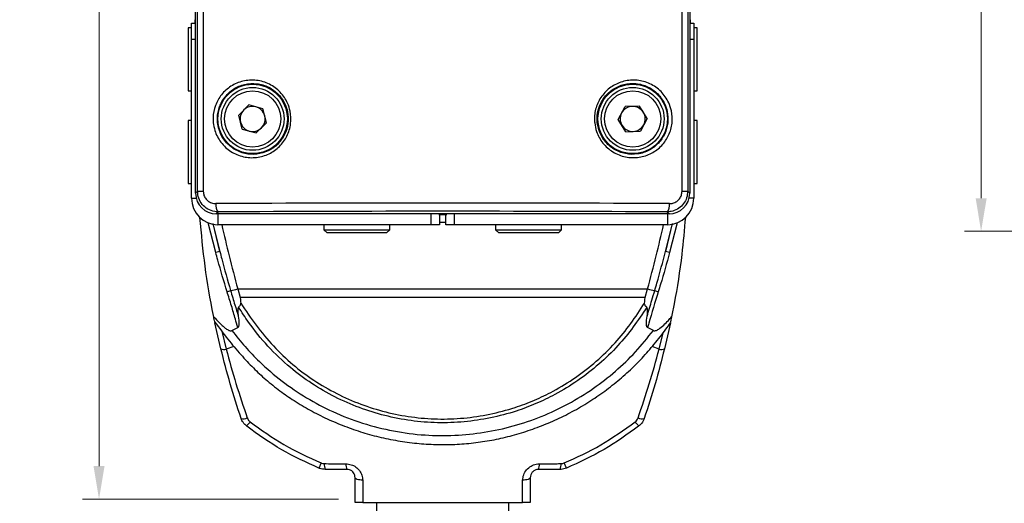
# Model space of a CAD drawing. Header units: millimetres. Extents: x 399 to 6076, y -1991 to 1602.
# Tile 193 of 256: x 4009 to 4069, y 500 to 529. Entities that reach past the tile are written whole.
import ezdxf

# ---------------------------------------------------------------- set-up
doc = ezdxf.new("R2010")
doc.units = ezdxf.units.MM
doc.layers.add('AM_5', color=3, linetype='Continuous', lineweight=25)
doc.layers.add('S20', color=7, linetype='Continuous')
doc.styles.add('尺寸標註', font='romans.shx', dxfattribs={"bigfont": 'CHINESET.SHX'})
doc.dimstyles.new('複本 CNS2-1$0', dxfattribs={"dimtxt": 2.5, "dimasz": 2, "dimexe": 1, "dimexo": 1, "dimgap": 1, "dimtad": 1, "dimtoh": 1, "dimdsep": 46, "dimtxsty": '尺寸標註', "dimcen": 0, "dimclrd": 2, "dimclre": 2, "dimclrt": 3, "dimadec": 0, "dimazin": 2, "dimtp": 0.1, "dimtm": 0.1, "dimtfac": 0.71, "dimtmove": 0, "dimatfit": 0, "dimfxl": 0, "dimlwd": 13, "dimlwe": 13, "dimarcsym": 0})

# ---------------------------------------------------------------- blocks, each defined once
blk = doc.blocks.new('*D276')
at = {"layer": 'AM_5', "color": 2, "lineweight": 13}
for p, q in [((4088.915, 566.922), (4066.582, 566.922)), ((4067.582, 564.922), (4067.582, 518.122)), ((4089.115, 516.122), (4066.582, 516.122))]:
    blk.add_line(p, q, dxfattribs=at)
at = {"layer": 'AM_5', "color": 2}
for points in [[(4067.249, 564.922), (4067.916, 564.922), (4067.582, 566.922)], [(4067.249, 518.122), (4067.916, 518.122), (4067.582, 516.122)]]:
    blk.add_solid(points, dxfattribs=at)
at = {"layer": 'Defpoints', "color": 0}
for p in [(4089.915, 566.922), (4067.582, 516.122), (4090.115, 516.122)]:
    blk.add_point(p, dxfattribs=at)
at = {"layer": 'AM_5', "color": 3, "insert": (4065.332, 541.522), "char_height": 2.5, "attachment_point": 5, "rotation": 90, "style": '尺寸標註'}
blk.add_mtext('50.8', dxfattribs=at)
blk = doc.blocks.new('*D304')
at = {"layer": 'AM_5', "color": 2, "lineweight": 13}
for p, q in [((4019.68, 566.922), (4013.199, 566.922)), ((4014.199, 501.922), (4014.199, 564.922)), ((4028.695, 499.922), (4013.199, 499.922))]:
    blk.add_line(p, q, dxfattribs=at)
at = {"layer": 'AM_5', "color": 2}
for points in [[(4013.866, 564.922), (4014.533, 564.922), (4014.199, 566.922)], [(4013.866, 501.922), (4014.533, 501.922), (4014.199, 499.922)]]:
    blk.add_solid(points, dxfattribs=at)
at = {"layer": 'Defpoints', "color": 0}
for p in [(4014.199, 566.922), (4020.68, 566.922), (4029.695, 499.922)]:
    blk.add_point(p, dxfattribs=at)
at = {"layer": 'AM_5', "color": 3, "insert": (4011.949, 533.422), "char_height": 2.5, "attachment_point": 5, "rotation": 90, "style": '尺寸標註'}
blk.add_mtext('67', dxfattribs=at)
blk = doc.blocks.new('*D315')
at = {"layer": 'AM_5', "color": 2, "lineweight": 13}
for p, q in [((4019.192, 566.922), (4006.002, 566.922)), ((4007.002, 564.922), (4007.002, 486.922)), ((4029.995, 484.922), (4006.002, 484.922))]:
    blk.add_line(p, q, dxfattribs=at)
at = {"layer": 'AM_5', "color": 2}
for points in [[(4006.669, 564.922), (4007.335, 564.922), (4007.002, 566.922)], [(4006.669, 486.922), (4007.335, 486.922), (4007.002, 484.922)]]:
    blk.add_solid(points, dxfattribs=at)
at = {"layer": 'Defpoints', "color": 0}
for p in [(4020.192, 566.922), (4007.002, 484.922), (4030.995, 484.922)]:
    blk.add_point(p, dxfattribs=at)
at = {"layer": 'AM_5', "color": 3, "insert": (4004.752, 525.922), "char_height": 2.5, "attachment_point": 5, "rotation": 90, "style": '尺寸標註'}
blk.add_mtext('82', dxfattribs=at)
blk = doc.blocks.new('S20-左視-02')
at = {"layer": 'S20', "linetype": 'Continuous', "lineweight": 25}
for p, q in [((-14.95, -17.211), (-14.95, 30.239)), ((-14.829, -17.09), (-14.829, 30.118)), ((-14.487, 30.118), (-14.487, -17.09)), ((14.487, -17.09), (14.487, 30.118)), ((14.829, 30.118), (14.829, -17.09)), ((14.95, 30.239), (14.95, -17.211)), ((-15.2, -6.911), (-14.95, -6.911)), ((-15.2, -7.911), (-15.2, -6.911)), ((-15.008, -6.711), (-15.008, -6.911)), ((14.95, -6.911), (15.2, -6.911)), ((15.008, -6.911), (15.008, -6.711)), ((15.2, -6.911), (15.2, -7.911)), ((-15.4, -7.211), (-15.4, -11.011)), ((-15.2, -7.211), (-15.4, -7.211)), ((15.4, -7.211), (15.2, -7.211)), ((15.4, -9.138), (15.4, -7.211)), ((-14.95, -7.911), (-15.2, -7.911)), ((-15.2, -14.711), (-15.2, -7.911)), ((15.2, -7.911), (14.95, -7.911)), ((15.2, -7.911), (15.2, -14.711)), ((15.4, -11.011), (15.4, -9.138)), ((-15.4, -11.011), (-15.2, -11.011)), ((15.2, -11.011), (15.4, -11.011)), ((-12.346, -12.477), (-11.721, -11.861)), ((-10.875, -12.095), (-11.721, -11.861)), ((-12.125, -13.327), (-12.346, -12.477)), ((-10.654, -12.944), (-10.875, -12.095)), ((10.623, -12.74), (11.036, -11.966)), ((11.913, -11.937), (11.036, -11.966)), ((12.377, -12.682), (11.913, -11.937)), ((-15.4, -12.811), (-15.4, -16.611)), ((-15.2, -12.811), (-15.4, -12.811)), ((-10.654, -12.944), (-11.279, -13.56)), ((11.087, -13.485), (10.623, -12.74)), ((12.377, -12.682), (11.964, -13.456)), ((15.4, -12.811), (15.2, -12.811)), ((15.4, -14.738), (15.4, -12.811)), ((-12.125, -13.327), (-11.279, -13.56)), ((11.087, -13.485), (11.964, -13.456)), ((-15.2, -17.511), (-15.2, -14.711)), ((15.2, -14.711), (15.2, -17.511)), ((15.4, -16.611), (15.4, -14.738)), ((-15.4, -16.611), (-15.2, -16.611)), ((15.2, -16.611), (15.4, -16.611)), ((-14.95, -17.211), (-14.829, -17.09)), ((-14.829, -17.09), (-14.487, -17.09)), ((14.487, -17.09), (14.829, -17.09)), ((14.829, -17.09), (14.95, -17.211)), ((-15.2, -17.511), (-14.914, -17.511)), ((15.2, -17.511), (14.914, -17.511)), ((-13.575, -18.335), (-13.7, -18.461)), ((13.7, -18.461), (-13.7, -18.461)), ((-13.6, -18.461), (-13.6, -19.111)), ((-0.7, -19.111), (-0.7, -18.461)), ((0.7, -18.461), (0.7, -19.111)), ((13.7, -18.461), (13.575, -18.335)), ((13.6, -18.461), (13.6, -19.111)), ((-13.731, -20.795), (-14.182, -19)), ((-13.903, -19.054), (-13.484, -20.73)), ((-13.484, -20.73), (-13.881, -19.044)), ((0.242, -18.511), (-0.242, -18.511)), ((-0.2, -18.511), (-0.2, -19.111)), ((0.2, -18.969), (-0.2, -18.969)), ((0.2, -19.111), (0.2, -18.511)), ((13.881, -19.044), (13.484, -20.73)), ((13.484, -20.73), (13.904, -19.049)), ((14.184, -18.992), (13.731, -20.795)), ((-0.7, -19.111), (-13.6, -19.111)), ((-7.2, -19.111), (-7.2, -19.411)), ((-7.2, -19.411), (-7, -19.611)), ((-7.2, -19.411), (-4.106, -19.411)), ((-4.216, -19.611), (-7, -19.611)), ((-3.4, -19.611), (-4.216, -19.611)), ((-4.106, -19.411), (-3.2, -19.411)), ((-3.4, -19.611), (-3.2, -19.411)), ((-3.2, -19.411), (-3.2, -19.111)), ((-0.2, -19.111), (-0.7, -19.111)), ((0.7, -19.111), (0.2, -19.111)), ((13.6, -19.111), (0.7, -19.111)), ((3.2, -19.111), (3.2, -19.411)), ((3.2, -19.411), (3.4, -19.611)), ((3.2, -19.411), (6.294, -19.411)), ((6.184, -19.611), (3.4, -19.611)), ((7, -19.611), (6.184, -19.611)), ((6.294, -19.411), (7.2, -19.411)), ((7, -19.611), (7.2, -19.411)), ((7.2, -19.411), (7.2, -19.111)), ((-13.484, -20.73), (-13.731, -20.795)), ((13.731, -20.795), (13.484, -20.73)), ((-12.402, -22.998), (-12.249, -23.514)), ((-12.402, -22.998), (12.402, -22.998)), ((12.249, -23.514), (12.402, -22.998)), ((12.249, -23.514), (-12.249, -23.514)), ((-13.422, -26.62), (-13.78, -25.044)), ((-13.36, -25.559), (-13.096, -26.632)), ((-12.75, -25.513), (-12.402, -25.332)), ((12.75, -25.513), (12.402, -25.332)), ((13.78, -25.044), (13.422, -26.62)), ((13.096, -26.632), (13.335, -25.659)), ((-12.629, -26.473), (-13.096, -26.632)), ((13.096, -26.632), (12.67, -26.487)), ((-5.8, -33.911), (-7.105, -33.911)), ((7.105, -33.911), (5.8, -33.911)), ((-5.3, -35.911), (-5.3, -34.411)), ((5.3, -34.411), (5.3, -35.911)), ((-4, -35.911), (-4, -50.711)), ((4, -50.711), (4, -35.911))]:
    blk.add_line(p, q, dxfattribs=at)
at = {"layer": 'S20', "linetype": 'Continuous', "lineweight": 25, "flags": 128}
for points in [[(-11.654, -31.03), (-11.698, -31.086), (-11.738, -31.138), (-11.773, -31.184), (-11.804, -31.224), (-11.828, -31.255), (-11.846, -31.279), (-11.857, -31.293), (-11.861, -31.298)], [(11.861, -31.298), (11.857, -31.293), (11.846, -31.279), (11.828, -31.255), (11.804, -31.224), (11.773, -31.184), (11.738, -31.138), (11.698, -31.086), (11.654, -31.03)], [(-7.359, -33.522), (-7.387, -33.587), (-7.412, -33.648), (-7.434, -33.702), (-7.453, -33.748), (-7.469, -33.785), (-7.48, -33.812), (-7.487, -33.828), (-7.489, -33.834)], [(7.489, -33.834), (7.487, -33.828), (7.48, -33.812), (7.469, -33.785), (7.453, -33.748), (7.434, -33.702), (7.412, -33.648), (7.387, -33.587), (7.359, -33.522)], [(-4.84, -34.564), (-4.931, -34.559), (-5.019, -34.549), (-5.098, -34.534), (-5.167, -34.515), (-5.224, -34.492), (-5.266, -34.467), (-5.291, -34.439), (-5.3, -34.411)], [(5.3, -34.411), (5.291, -34.439), (5.266, -34.467), (5.224, -34.492), (5.167, -34.515), (5.098, -34.534), (5.019, -34.549), (4.931, -34.559), (4.84, -34.564)]]:
    blk.add_lwpolyline(points, dxfattribs=at)
at = {"layer": 'S20', "linetype": 'Continuous', "lineweight": 25}
for centre, radius in [((-11.5, -12.711), 2.1), ((11.5, -12.711), 2.1), ((-11.5, -12.711), 1.9), ((-11.5, -12.711), 1.7), ((11.5, -12.711), 1.9), ((11.5, -12.711), 1.7)]:
    blk.add_circle(centre, radius, dxfattribs=at)
for centre, radius, start, end in [((-11.5, -12.711), 0.76, 134.59103, 194.59103), ((-11.5, -12.711), 0.76, 74.59103, 134.59103), ((-11.5, -12.711), 0.76, 14.59103, 74.59103), ((11.5, -12.711), 0.76, 151.89221, 211.89221), ((11.5, -12.711), 0.76, 91.89221, 151.89221), ((11.5, -12.711), 0.76, 31.89221, 91.89221), ((11.5, -12.711), 0.76, 331.89221, 31.89221), ((-11.5, -12.711), 0.76, 194.59103, 254.59103), ((-11.5, -12.711), 0.76, 314.59103, 14.59103), ((11.5, -12.711), 0.76, 271.89221, 331.89221), ((-11.5, -12.711), 0.76, 254.59103, 314.59103), ((11.5, -12.711), 0.76, 211.89221, 271.89221), ((-13.6, -17.511), 1.6, 180, 270), ((-13.178, -17.944), 0.558, 168.79548, 224.60772), ((13.178, -17.944), 0.558, 315.39228, 11.20452), ((13.6, -17.511), 1.6, 270, 0), ((-16.442, -12.676), 11.023, 287.94268, 289.09158), ((-13.3, -19.898), 3.228, 278.26185, 286.16266), ((13.3, -19.898), 3.228, 253.83734, 261.73815), ((16.442, -12.676), 11.023, 250.90842, 252.05732), ((-13.245, -26.239), 0.42, 244.95743, 290.71646), ((13.245, -26.239), 0.42, 249.28354, 295.04257), ((-12.053, -30.335), 0.513, 253.64489, 296.32164), ((12.053, -30.335), 0.513, 243.67836, 286.35511), ((-6.521, -33.629), 0.648, 174.06481, 205.78968), ((-5.175, -33.638), 0.682, 174.62223, 203.57157), ((5.175, -33.638), 0.682, 336.42843, 5.37777), ((6.521, -33.629), 0.648, 334.21032, 5.93519)]:
    blk.add_arc(centre, radius, start, end, dxfattribs=at)
for centre, major_axis, ratio, start_param, end_param in [((-13.7, -17.21), (0.884, 0.884), 0.999695, 2.356347, 3.926839), ((13.7, -17.21), (-0.884, 0.884), 0.999695, 2.356347, 3.926839), ((0, -18.589), (45.75, 0), 0.017264, 1.266105, 1.875488), ((0, -19.089), (45.25, 0), 0.017455, 1.266105, 1.875488)]:
    blk.add_ellipse(centre, major_axis=major_axis, ratio=ratio, start_param=start_param, end_param=end_param, dxfattribs=at)
for points, knots in [([(-13.883, -12.939), (-13.889, -12.839), (-13.909, -12.488), (-13.785, -11.883), (-13.407, -11.215), (-12.826, -10.695), (-12.088, -10.383), (-11.268, -10.333), (-10.471, -10.568), (-9.804, -11.058), (-9.402, -11.656), (-9.189, -12.318), (-9.161, -13.014), (-9.39, -13.767), (-9.85, -14.405), (-10.496, -14.861), (-11.264, -15.085), (-12.075, -15.042), (-12.838, -14.725), (-13.446, -14.164), (-13.788, -13.525), (-13.857, -13.098), (-13.883, -12.939)], [0, 0, 0, 0, 0.020071, 0.070535, 0.121149, 0.173488, 0.22813, 0.284404, 0.340845, 0.396173, 0.449949, 0.483399, 0.535085, 0.586787, 0.638698, 0.691384, 0.745301, 0.800646, 0.857028, 0.91326, 0.967791, 1, 1, 1, 1]), ([(-13.623, -12.919), (-13.6, -13.064), (-13.538, -13.451), (-13.348, -13.807), (-13.05, -14.203), (-12.671, -14.553), (-11.978, -14.843), (-11.24, -14.882), (-10.54, -14.678), (-9.951, -14.261), (-9.531, -13.677), (-9.323, -12.988), (-9.348, -12.352), (-9.543, -11.746), (-9.909, -11.198), (-10.517, -10.75), (-11.243, -10.536), (-11.99, -10.582), (-12.661, -10.867), (-13.19, -11.343), (-13.534, -11.954), (-13.647, -12.507), (-13.628, -12.828), (-13.623, -12.919)], [0, 0, 0, 0, 0.03217, 0.0858, 0.086693, 0.142968, 0.199422, 0.254819, 0.308746, 0.361409, 0.413286, 0.464955, 0.516611, 0.55004, 0.60378, 0.659083, 0.715534, 0.771862, 0.826574, 0.878955, 0.929555, 0.979958, 1, 1, 1, 1]), ([(9.199, -12.957), (9.193, -12.873), (9.168, -12.531), (9.276, -11.927), (9.653, -11.237), (10.236, -10.706), (10.967, -10.39), (11.772, -10.331), (12.564, -10.547), (13.243, -11.022), (13.663, -11.625), (13.886, -12.29), (13.92, -12.979), (13.711, -13.717), (13.277, -14.354), (12.652, -14.827), (11.885, -15.077), (11.06, -15.056), (10.285, -14.752), (9.669, -14.206), (9.306, -13.57), (9.229, -13.132), (9.199, -12.957)], [0, 0, 0, 0, 0.016927, 0.06865, 0.120407, 0.172743, 0.226156, 0.280973, 0.337063, 0.393533, 0.448862, 0.483568, 0.533984, 0.584408, 0.635338, 0.688254, 0.743418, 0.799884, 0.856136, 0.911078, 0.964488, 1, 1, 1, 1]), ([(9.357, -12.936), (9.385, -13.096), (9.454, -13.494), (9.661, -13.856), (9.964, -14.239), (10.348, -14.579), (11.053, -14.856), (11.805, -14.875), (12.503, -14.646), (13.072, -14.214), (13.467, -13.631), (13.657, -12.956), (13.626, -12.326), (13.423, -11.718), (13.04, -11.166), (12.423, -10.731), (11.702, -10.534), (10.969, -10.588), (10.303, -10.877), (9.771, -11.363), (9.428, -11.994), (9.329, -12.547), (9.352, -12.859), (9.357, -12.936)], [0, 0, 0, 0, 0.0354904, 0.0884004, 0.0888719, 0.1437842, 0.2000361, 0.2565461, 0.3117806, 0.3647506, 0.4156822, 0.4660536, 0.5163992, 0.5510742, 0.6064064, 0.6629381, 0.7190981, 0.7739521, 0.8273607, 0.8796674, 0.93139, 0.9830823, 1, 1, 1, 1]), ([(-13.575, -18.335), (-13.722, -18.321), (-14.017, -18.292), (-14.407, -18.057), (-14.688, -17.717), (-14.815, -17.372), (-14.825, -17.16), (-14.829, -17.09)], [0, 0, 0, 0, 0.226273, 0.45439, 0.678682, 0.892716, 1, 1, 1, 1]), ([(-14.487, -17.09), (-14.485, -17.132), (-14.479, -17.26), (-14.401, -17.468), (-14.229, -17.671), (-13.993, -17.81), (-13.814, -17.827), (-13.725, -17.835)], [0, 0, 0, 0, 0.104908, 0.315132, 0.538429, 0.76906, 1, 1, 1, 1]), ([(14.829, -17.09), (14.816, -17.224), (14.791, -17.491), (14.595, -17.85), (14.303, -18.132), (13.946, -18.306), (13.692, -18.326), (13.575, -18.335)], [0, 0, 0, 0, 0.202858, 0.404289, 0.60797, 0.820186, 1, 1, 1, 1]), ([(13.725, -17.835), (13.796, -17.83), (13.95, -17.819), (14.166, -17.715), (14.344, -17.547), (14.464, -17.332), (14.48, -17.17), (14.487, -17.09)], [0, 0, 0, 0, 0.183614, 0.398831, 0.602682, 0.801493, 1, 1, 1, 1]), ([(-13.854, -24.684), (-13.86, -24.656), (-14.065, -23.642), (-14.414, -21.646), (-14.596, -19.661), (-14.687, -18.677)], [0, 0, 0, 0, 0.014156, 0.511204, 1, 1, 1, 1]), ([(14.69, -18.664), (14.624, -19.414), (14.469, -21.164), (14.153, -23.17), (13.906, -24.421), (13.854, -24.684)], [0, 0, 0, 0, 0.371515, 0.867499, 1, 1, 1, 1]), ([(-13.372, -19.111), (-13.226, -19.738), (-12.924, -21.039), (-12.58, -22.33), (-12.402, -22.998)], [0, 0, 0, 0, 0.481975, 1, 1, 1, 1]), ([(12.402, -22.998), (12.58, -22.329), (12.924, -21.039), (13.226, -19.737), (13.372, -19.111)], [0, 0, 0, 0, 0.518269, 1, 1, 1, 1]), ([(-13.046, -23.163), (-13.24, -22.526), (-13.48, -21.74), (-13.691, -20.946), (-13.731, -20.795)], [0, 0, 0, 0, 0.809536, 1, 1, 1, 1]), ([(-13.484, -20.73), (-13.445, -20.88), (-13.243, -21.671), (-13.018, -22.457), (-12.836, -23.092)], [0, 0, 0, 0, 0.190528, 1, 1, 1, 1]), ([(12.836, -23.092), (12.88, -22.943), (13.11, -22.159), (13.316, -21.369), (13.484, -20.73)], [0, 0, 0, 0, 0.19044, 1, 1, 1, 1]), ([(13.731, -20.795), (13.556, -21.437), (13.34, -22.23), (13.093, -23.013), (13.046, -23.163)], [0, 0, 0, 0, 0.809464, 1, 1, 1, 1]), ([(-12.402, -25.332), (-12.45, -25.16), (-12.574, -24.721), (-12.781, -23.996), (-12.956, -23.447), (-13.046, -23.163)], [0, 0, 0, 0, 0.237038, 0.604596, 1, 1, 1, 1]), ([(-12.836, -23.092), (-12.75, -23.38), (-12.597, -23.895), (-12.442, -24.409), (-12.373, -24.636)], [0, 0, 0, 0, 0.559734, 1, 1, 1, 1]), ([(12.373, -24.636), (12.47, -24.316), (12.625, -23.802), (12.778, -23.288), (12.836, -23.092)], [0, 0, 0, 0, 0.620687, 1, 1, 1, 1]), ([(13.046, -23.163), (12.852, -23.799), (12.631, -24.521), (12.426, -25.246), (12.402, -25.332)], [0, 0, 0, 0, 0.881784, 1, 1, 1, 1]), ([(-12.249, -23.514), (-12.249, -23.521), (-12.241, -23.633), (-12.232, -23.745), (-12.224, -23.85)], [0, 0, 0, 0, 0.061971, 1, 1, 1, 1]), ([(12.224, -23.85), (12.232, -23.745), (12.241, -23.633), (12.249, -23.521), (12.249, -23.514)], [0, 0, 0, 0, 0.938029, 1, 1, 1, 1]), ([(-12.35, -24.099), (-12.359, -24.11), (-12.385, -24.141), (-12.413, -24.279), (-12.402, -24.449), (-12.38, -24.591), (-12.373, -24.636)], [0, 0, 0, 0, 0.0862768, 0.2359182, 0.7617437, 1, 1, 1, 1]), ([(-12.35, -24.099), (-12.341, -24.09), (-12.309, -24.062), (-12.26, -24.009), (-12.222, -23.929), (-12.223, -23.876), (-12.224, -23.85)], [0, 0, 0, 0, 0.138729, 0.480914, 0.741371, 1, 1, 1, 1]), ([(12.35, -24.099), (12.082, -24.502), (11.547, -25.309), (10.593, -26.479), (9.469, -27.567), (8.192, -28.561), (6.908, -29.348), (5.653, -29.95), (4.352, -30.438), (2.898, -30.822), (1.301, -31.059), (-0.313, -31.117), (-1.922, -30.988), (-3.507, -30.682), (-5.051, -30.204), (-6.532, -29.551), (-7.933, -28.736), (-9.304, -27.72), (-10.602, -26.482), (-11.622, -25.231), (-12.154, -24.402), (-12.349, -24.099), (-12.35, -24.099)], [0, 0, 0, 0, 0.049005, 0.097954, 0.15237, 0.206957, 0.261371, 0.304457, 0.347544, 0.401817, 0.456257, 0.510522, 0.564794, 0.619239, 0.673516, 0.727988, 0.782636, 0.837111, 0.900338, 0.963566, 0.999901, 1, 1, 1, 1]), ([(-12.224, -23.85), (-11.92, -24.302), (-11.313, -25.207), (-10.266, -26.464), (-9.096, -27.587), (-7.803, -28.542), (-6.427, -29.346), (-4.97, -29.99), (-3.451, -30.461), (-1.891, -30.763), (-0.308, -30.89), (1.28, -30.833), (2.851, -30.599), (4.282, -30.221), (5.562, -29.74), (6.796, -29.147), (8.059, -28.371), (9.314, -27.392), (10.436, -26.302), (11.398, -25.107), (11.948, -24.269), (12.224, -23.85)], [0, 0, 0, 0, 0.055431, 0.110929, 0.166196, 0.220121, 0.274218, 0.328139, 0.381884, 0.435795, 0.489534, 0.543264, 0.597169, 0.650907, 0.693563, 0.736219, 0.790077, 0.844108, 0.897969, 0.948948, 1, 1, 1, 1]), ([(12.35, -24.099), (12.319, -24.071), (12.271, -24.028), (12.227, -23.942), (12.221, -23.885), (12.223, -23.855), (12.224, -23.85)], [0, 0, 0, 0, 0.447568, 0.696384, 0.945697, 1, 1, 1, 1]), ([(12.373, -24.636), (12.383, -24.575), (12.399, -24.463), (12.408, -24.302), (12.399, -24.186), (12.37, -24.119), (12.355, -24.103), (12.35, -24.099)], [0, 0, 0, 0, 0.327027, 0.596697, 0.867964, 0.959958, 1, 1, 1, 1]), ([(-13.788, -25.005), (-13.788, -25.004), (-13.789, -25.001), (-13.807, -24.914), (-13.832, -24.795), (-13.85, -24.705), (-13.854, -24.684)], [0, 0, 0, 0, 0.177015, 0.448465, 0.875266, 1, 1, 1, 1]), ([(-13.854, -24.684), (-13.747, -24.802), (-13.566, -24.999), (-13.321, -25.234), (-13.126, -25.396), (-12.976, -25.49), (-12.859, -25.527), (-12.795, -25.53), (-12.762, -25.517), (-12.75, -25.513)], [0, 0, 0, 0, 0.329088, 0.5516686, 0.7031116, 0.8601047, 0.9214598, 0.9715953, 1, 1, 1, 1]), ([(-13.783, -25.002), (-13.525, -25.348), (-13.024, -26.021), (-12.246, -26.947), (-11.48, -27.762), (-10.693, -28.498), (-9.869, -29.157), (-8.971, -29.776), (-8.021, -30.343), (-7.002, -30.859), (-5.941, -31.307), (-4.844, -31.685), (-3.72, -31.988), (-2.578, -32.213), (-1.426, -32.358), (-0.274, -32.421), (0.871, -32.403), (2.001, -32.304), (3.117, -32.125), (4.223, -31.868), (5.319, -31.533), (6.398, -31.12), (7.453, -30.632), (8.475, -30.07), (9.456, -29.44), (10.387, -28.746), (11.261, -27.994), (12.072, -27.191), (12.818, -26.331), (13.392, -25.606), (13.712, -25.159), (13.81, -25.022)], [0, 0, 0, 0, 0.039759, 0.077277, 0.111267, 0.142708, 0.176377, 0.208381, 0.24306, 0.278108, 0.313476, 0.349081, 0.384823, 0.420579, 0.456218, 0.49164, 0.526763, 0.561511, 0.595995, 0.630785, 0.665955, 0.701431, 0.737124, 0.77293, 0.808716, 0.844362, 0.879772, 0.914872, 0.949339, 0.984501, 1, 1, 1, 1]), ([(-12.373, -24.636), (-12.348, -24.797), (-12.318, -24.989), (-12.335, -25.207), (-12.353, -25.277), (-12.38, -25.318), (-12.396, -25.328), (-12.402, -25.332)], [0, 0, 0, 0, 0.661138, 0.787909, 0.915481, 0.968326, 1, 1, 1, 1]), ([(12.402, -25.332), (12.393, -25.326), (12.372, -25.311), (12.34, -25.243), (12.313, -25.017), (12.347, -24.802), (12.373, -24.636)], [0, 0, 0, 0, 0.0465239, 0.1171896, 0.316629, 1, 1, 1, 1]), ([(12.75, -25.513), (12.768, -25.519), (12.811, -25.534), (12.926, -25.513), (13.126, -25.403), (13.384, -25.186), (13.635, -24.925), (13.79, -24.755), (13.854, -24.684)], [0, 0, 0, 0, 0.042133, 0.101962, 0.251454, 0.525861, 0.80165, 1, 1, 1, 1]), ([(13.854, -24.684), (13.841, -24.749), (13.818, -24.865), (13.795, -24.971), (13.786, -25.014), (13.788, -25.007), (13.788, -25.006)], [0, 0, 0, 0, 0.398581, 0.715965, 0.947151, 1, 1, 1, 1]), ([(-12.75, -25.513), (-12.49, -25.842), (-11.97, -26.499), (-10.97, -27.534), (-9.742, -28.592), (-8.254, -29.606), (-6.624, -30.468), (-4.859, -31.146), (-2.985, -31.62), (-1.112, -31.864), (0.731, -31.881), (2.52, -31.697), (4.278, -31.316), (5.981, -30.737), (7.608, -29.973), (9.111, -29.053), (10.469, -27.991), (11.693, -26.827), (12.398, -25.95), (12.75, -25.513)], [0, 0, 0, 0, 0.042603, 0.085206, 0.146023, 0.207032, 0.267846, 0.333125, 0.398643, 0.463923, 0.524661, 0.585597, 0.646344, 0.707073, 0.767996, 0.828723, 0.885762, 0.942961, 1, 1, 1, 1]), ([(-12.197, -30.827), (-12.424, -30.132), (-12.879, -28.743), (-13.241, -27.328), (-13.422, -26.62)], [0, 0, 0, 0, 0.499528, 1, 1, 1, 1]), ([(-13.096, -26.632), (-12.908, -27.332), (-12.53, -28.732), (-12.061, -30.106), (-11.826, -30.794)], [0, 0, 0, 0, 0.49953, 1, 1, 1, 1]), ([(11.826, -30.794), (12.06, -30.108), (12.53, -28.734), (12.907, -27.333), (13.096, -26.632)], [0, 0, 0, 0, 0.499525, 1, 1, 1, 1]), ([(13.422, -26.62), (13.241, -27.326), (12.88, -28.741), (12.425, -30.131), (12.197, -30.827)], [0, 0, 0, 0, 0.499537, 1, 1, 1, 1]), ([(-11.861, -31.298), (-11.941, -31.224), (-12.088, -31.09), (-12.163, -30.908), (-12.197, -30.827)], [0, 0, 0, 0, 0.551724, 1, 1, 1, 1]), ([(-11.826, -30.794), (-11.808, -30.835), (-11.769, -30.925), (-11.695, -30.993), (-11.654, -31.03)], [0, 0, 0, 0, 0.448816, 1, 1, 1, 1]), ([(11.654, -31.03), (11.688, -31), (11.763, -30.934), (11.803, -30.844), (11.826, -30.794)], [0, 0, 0, 0, 0.450754, 1, 1, 1, 1]), ([(12.197, -30.827), (12.154, -30.926), (12.075, -31.107), (11.927, -31.238), (11.861, -31.298)], [0, 0, 0, 0, 0.548751, 1, 1, 1, 1]), ([(-7.489, -33.834), (-8.253, -33.486), (-9.793, -32.784), (-11.167, -31.796), (-11.861, -31.298)], [0, 0, 0, 0, 0.495711, 1, 1, 1, 1]), ([(-11.654, -31.03), (-10.985, -31.511), (-9.635, -32.483), (-8.122, -33.174), (-7.359, -33.522)], [0, 0, 0, 0, 0.495727, 1, 1, 1, 1]), ([(7.359, -33.522), (8.109, -33.18), (9.623, -32.49), (10.973, -31.519), (11.654, -31.03)], [0, 0, 0, 0, 0.495711, 1, 1, 1, 1]), ([(11.861, -31.298), (11.179, -31.788), (9.806, -32.776), (8.266, -33.479), (7.489, -33.834)], [0, 0, 0, 0, 0.495727, 1, 1, 1, 1]), ([(-7.105, -33.911), (-7.212, -33.902), (-7.344, -33.891), (-7.466, -33.843), (-7.489, -33.834)], [0, 0, 0, 0, 0.81369, 1, 1, 1, 1]), ([(-7.359, -33.522), (-7.348, -33.526), (-7.286, -33.551), (-7.22, -33.557), (-7.166, -33.562)], [0, 0, 0, 0, 0.18621, 1, 1, 1, 1]), ([(-7.166, -33.562), (-6.835, -33.565), (-6.398, -33.569), (-5.96, -33.573), (-5.854, -33.574)], [0, 0, 0, 0, 0.7569519, 1, 1, 1, 1]), ([(-5.854, -33.574), (-5.748, -33.584), (-5.536, -33.605), (-5.248, -33.756), (-5.021, -33.98), (-4.87, -34.259), (-4.85, -34.464), (-4.84, -34.564)], [0, 0, 0, 0, 0.1993151, 0.3986085, 0.5969635, 0.8023317, 1, 1, 1, 1]), ([(-5.3, -34.411), (-5.304, -34.36), (-5.313, -34.258), (-5.385, -34.117), (-5.497, -34.003), (-5.642, -33.925), (-5.747, -33.915), (-5.8, -33.911)], [0, 0, 0, 0, 0.213964, 0.427985, 0.623753, 0.812057, 1, 1, 1, 1]), ([(4.84, -34.564), (4.852, -34.45), (4.878, -34.222), (5.065, -33.919), (5.333, -33.698), (5.613, -33.59), (5.788, -33.578), (5.854, -33.574)], [0, 0, 0, 0, 0.223766, 0.449966, 0.669265, 0.875598, 1, 1, 1, 1]), ([(5.8, -33.911), (5.767, -33.912), (5.687, -33.917), (5.602, -33.949), (5.503, -34.003), (5.406, -34.087), (5.317, -34.24), (5.306, -34.353), (5.3, -34.411)], [0, 0, 0, 0, 0.117862, 0.291363, 0.311827, 0.524883, 0.758328, 1, 1, 1, 1]), ([(5.854, -33.574), (6.185, -33.571), (6.623, -33.567), (7.059, -33.563), (7.166, -33.562)], [0, 0, 0, 0, 0.7569561, 1, 1, 1, 1]), ([(7.489, -33.834), (7.386, -33.867), (7.26, -33.908), (7.129, -33.91), (7.105, -33.911)], [0, 0, 0, 0, 0.814638, 1, 1, 1, 1]), ([(7.166, -33.562), (7.178, -33.561), (7.244, -33.559), (7.307, -33.539), (7.359, -33.522)], [0, 0, 0, 0, 0.1855468, 1, 1, 1, 1]), ([(-4.84, -34.564), (-4.838, -34.882), (-4.834, -35.329), (-4.832, -35.781), (-4.831, -35.911)], [0, 0, 0, 0, 0.7125368, 1, 1, 1, 1]), ([(4.831, -35.911), (4.833, -35.589), (4.836, -35.138), (4.839, -34.692), (4.84, -34.564)], [0, 0, 0, 0, 0.712539, 1, 1, 1, 1]), ([(-4.831, -35.911), (-4.885, -35.911), (-4.994, -35.911), (-5.136, -35.911), (-5.242, -35.911), (-5.293, -35.911), (-5.298, -35.911), (-5.3, -35.911)], [0, 0, 0, 0, 0.214889, 0.429644, 0.648065, 0.873562, 1, 1, 1, 1]), ([(-4.831, -35.911), (-4.028, -35.911), (-2.423, -35.911), (-0.007, -35.911), (2.412, -35.911), (4.025, -35.911), (4.831, -35.911)], [0, 0, 0, 0, 0.249462, 0.498907, 0.749445, 1, 1, 1, 1]), ([(5.3, -35.911), (5.294, -35.911), (5.283, -35.911), (5.192, -35.911), (5.059, -35.911), (4.929, -35.911), (4.852, -35.911), (4.831, -35.911)], [0, 0, 0, 0, 0.232895, 0.465908, 0.695297, 0.917318, 1, 1, 1, 1])]:
    blk.add_open_spline(points, degree=3, knots=knots, dxfattribs=at)

msp = doc.modelspace()

# ---------------------------------------------------------------- block references
at = {"layer": 'S20'}
msp.add_blockref('S20-左視-02', (4034.995, 535.633), dxfattribs=at)

# ---------------------------------------------------------------- dimensions: what is measured, and where the dimension line sits
at = {"layer": 'AM_5'}
for base, p1, p2, override, picture, middle in [((4007.002, 484.922), (4020.192, 566.922), (4030.995, 484.922), {"dimdec": 1}, '*D315', (4004.752, 525.922)), ((4014.199, 566.922), (4029.695, 499.922), (4020.68, 566.922), {"dimdec": 1}, '*D304', (4011.949, 533.422)), ((4067.582, 516.122), (4089.915, 566.922), (4090.115, 516.122), {"dimdec": 1, "dimtix": 1}, '*D276', (4065.332, 541.522))]:
    dim = msp.add_linear_dim(base=base, p1=p1, p2=p2, angle=90, dimstyle='複本 CNS2-1$0', override=override, dxfattribs=at)
    dim.commit()
    dim.dimension.update_dxf_attribs({"geometry": picture, "text_midpoint": middle})

doc.saveas('drawing.dxf')
